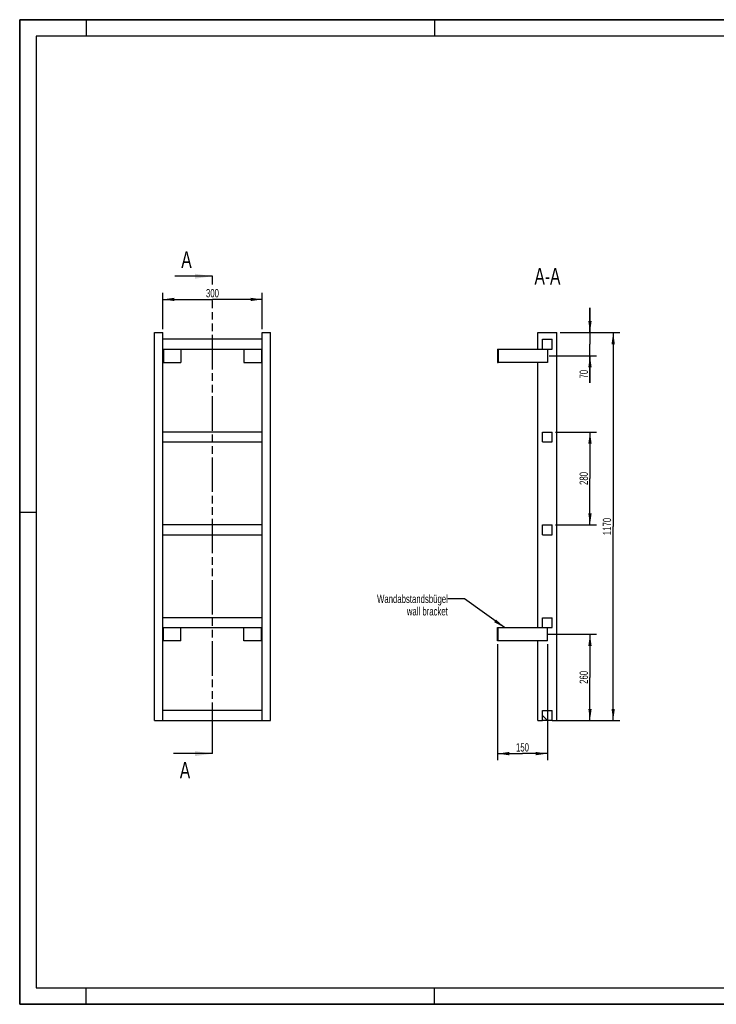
# Model space of a CAD drawing. Header units: millimetres. Extents: x 0 to 4200, y 0 to 2970.
# Tile 1 of 2: x 0 to 2100, y 0 to 2970. Entities that reach past the tile are written whole.
import ezdxf

# ---------------------------------------------------------------- set-up
doc = ezdxf.new("R2010")
doc.units = ezdxf.units.MM
doc.header["$LTSCALE"] = 231
doc.linetypes.add('PHANTOM', pattern=[0.8, 0.45, -0.05, 0.1, -0.05, 0.1, -0.05])
doc.layers.get('0').update_dxf_attribs({"linetype": 'CONTINUOUS'})
for name, color, linetype in [('050_DIMENSIONING', 7, 'CONTINUOUS'), ('053_NOTES', 7, 'CONTINUOUS'), ('HATCHING_BL0', 7, 'CONTINUOUS')]:
    doc.layers.add(name, color=color, linetype=linetype)
doc.styles.get("Standard").update_dxf_attribs({"font": 'txt', "width": 0.7})
doc.dimstyles.new('DIMSTYLE_1', dxfattribs={"dimtxt": 25, "dimasz": 35, "dimexe": 2, "dimexo": 1, "dimtad": 1, "dimdec": 1, "dimtxsty": 'Standard', "dimblk": '_FILLED', "dimblk1": '_FILLED', "dimblk2": '_FILLED', "dimcen": 0.09, "dimazin": 2, "dimtp": 0.5, "dimtm": 0.5, "dimtfac": 1, "dimtdec": 1, "dimtofl": 0, "dimtmove": 0, "dimatfit": 3, "dimldrblk": '_FILLED', "dimfxl": 1, "dimtolj": 1, "dimarcsym": 0})
doc.dimstyles.new('DIMSTYLE_2', dxfattribs={"dimtxt": 25, "dimasz": 35, "dimexe": 2, "dimexo": 1, "dimtad": 1, "dimdec": 1, "dimtxsty": 'Standard', "dimblk": '_FILLED', "dimblk1": '_FILLED', "dimblk2": '_FILLED', "dimcen": 0.09, "dimazin": 2, "dimtp": 0.3, "dimtm": 0.3, "dimtfac": 1, "dimtdec": 1, "dimtofl": 0, "dimtmove": 0, "dimatfit": 3, "dimldrblk": '_FILLED', "dimfxl": 1, "dimtolj": 1, "dimarcsym": 0})
doc.dimstyles.new('DIMSTYLE_3', dxfattribs={"dimtxt": 25, "dimasz": 35, "dimexe": 2, "dimexo": 1, "dimtad": 1, "dimtxsty": 'Standard', "dimblk": '_FILLED', "dimblk1": '_FILLED', "dimblk2": '_FILLED', "dimcen": 0.09, "dimazin": 2, "dimtp": 0.5, "dimtm": 0.5, "dimtfac": 1, "dimtofl": 0, "dimtmove": 0, "dimatfit": 3, "dimldrblk": '_FILLED', "dimfxl": 1, "dimtolj": 1, "dimarcsym": 0})
doc.dimstyles.new('DIMSTYLE_4', dxfattribs={"dimtxt": 25, "dimasz": 35, "dimexe": 2, "dimexo": 1, "dimtad": 1, "dimtxsty": 'Standard', "dimblk": '_FILLED', "dimblk1": '_FILLED', "dimblk2": '_FILLED', "dimcen": 0.09, "dimazin": 2, "dimtp": 1.2, "dimtm": 1.2, "dimtfac": 1, "dimtofl": 0, "dimtmove": 0, "dimatfit": 3, "dimldrblk": '_FILLED', "dimfxl": 1, "dimtolj": 1, "dimarcsym": 0})
doc.dimstyles.get("Standard").update_dxf_attribs({"dimtxt": 25, "dimasz": 35, "dimexe": 2, "dimexo": 1, "dimtad": 1, "dimtxsty": 'Standard', "dimblk": '_FILLED', "dimblk1": '_FILLED', "dimblk2": '_FILLED', "dimcen": 0.09, "dimazin": 2, "dimtol": 1, "dimtp": 0.01, "dimtm": 0.01, "dimtfac": 1, "dimtofl": 0, "dimtmove": 0, "dimatfit": 3, "dimldrblk": '_FILLED', "dimfxl": 1, "dimtolj": 1, "dimarcsym": 0})

# ---------------------------------------------------------------- blocks, each defined once
blk = doc.blocks.new('_FILLED')
at = {"color": 0, "linetype": 'ByBlock'}
blk.add_solid([(0, 0), (-1, 0.143), (-1, -0.143)], dxfattribs=at)
blk = doc.blocks.new('*D2')
at = {"layer": '050_DIMENSIONING', "color": 2, "linetype": 'Continuous', "transparency": 16777216}
for p, q in [((431.1, 2036.2), (431.1, 2146.2)), ((731.1, 2036.2), (731.1, 2146.2)), ((431.1, 2126.2), (581.1, 2126.2)), ((731.1, 2126.2), (581.1, 2126.2))]:
    blk.add_line(p, q, dxfattribs=at)
at = {"layer": '050_DIMENSIONING', "color": 2, "linetype": 'Continuous', "transparency": 16777216, "xscale": 35, "yscale": 35, "zscale": 35, "rotation": 180}
blk.add_blockref('_FILLED', (431.1, 2126.2), dxfattribs=at)
at = {"layer": '050_DIMENSIONING', "color": 2, "linetype": 'Continuous', "transparency": 16777216, "xscale": 35, "yscale": 35, "zscale": 35}
blk.add_blockref('_FILLED', (731.1, 2126.2), dxfattribs=at)
at = {"layer": '050_DIMENSIONING', "color": 2, "linetype": 'Continuous', "transparency": 16777216, "insert": (581.1, 2157.5), "char_height": 25, "width": 85.714, "attachment_point": 2, "line_spacing_factor": 0.9}
blk.add_mtext('300', dxfattribs=at)
blk = doc.blocks.new('*D3')
at = {"layer": '050_DIMENSIONING', "color": 2, "linetype": 'Continuous', "transparency": 16777216}
for p, q in [((1590.4, 1116.2), (1739.2, 1116.2)), ((1719.2, 1116.2), (1719.2, 986.2)), ((1719.2, 856.2), (1719.2, 986.2)), ((1629.2, 856.2), (1739.2, 856.2))]:
    blk.add_line(p, q, dxfattribs=at)
at = {"layer": '050_DIMENSIONING', "color": 2, "linetype": 'Continuous', "transparency": 16777216, "xscale": 35, "yscale": 35, "zscale": 35}
for p, rotation in [((1719.2, 1116.2), 90), ((1719.2, 856.2), 270)]:
    blk.add_blockref('_FILLED', p, dxfattribs=dict(at, rotation=rotation))
at = {"layer": '050_DIMENSIONING', "color": 2, "linetype": 'Continuous', "transparency": 16777216, "insert": (1687.9, 986.2), "char_height": 25, "width": 88.393, "attachment_point": 2, "rotation": 90, "line_spacing_factor": 0.9}
blk.add_mtext('260', dxfattribs=at)
blk = doc.blocks.new('*D4')
at = {"layer": '050_DIMENSIONING', "color": 2, "linetype": 'Continuous', "transparency": 16777216}
for p, q in [((1719.2, 2026.2), (1719.2, 2101.2)), ((1719.2, 2101.2), (1719.2, 1991.2)), ((1629.2, 2026.2), (1739.2, 2026.2)), ((1719.2, 1874.4), (1719.2, 1991.2)), ((1595.8, 1956.2), (1739.2, 1956.2)), ((1719.2, 1956.2), (1719.2, 1874.4))]:
    blk.add_line(p, q, dxfattribs=at)
at = {"layer": '050_DIMENSIONING', "color": 2, "linetype": 'Continuous', "transparency": 16777216, "xscale": 35, "yscale": 35, "zscale": 35}
for p, rotation in [((1719.2, 2026.2), 270), ((1719.2, 1956.2), 90)]:
    blk.add_blockref('_FILLED', p, dxfattribs=dict(at, rotation=rotation))
at = {"layer": '050_DIMENSIONING', "color": 2, "linetype": 'Continuous', "transparency": 16777216, "insert": (1687.9, 1913.7), "char_height": 25, "width": 58.929, "attachment_point": 3, "rotation": 90, "line_spacing_factor": 0.9}
blk.add_mtext('70', dxfattribs=at)
blk = doc.blocks.new('*D5')
at = {"layer": '050_DIMENSIONING', "color": 2, "linetype": 'Continuous', "transparency": 16777216}
for p, q in [((1440.7, 1086.2), (1440.7, 736.2)), ((1590.7, 1086.2), (1590.7, 736.2)), ((1440.7, 756.2), (1515.7, 756.2)), ((1590.7, 756.2), (1515.7, 756.2))]:
    blk.add_line(p, q, dxfattribs=at)
at = {"layer": '050_DIMENSIONING', "color": 2, "linetype": 'Continuous', "transparency": 16777216, "xscale": 35, "yscale": 35, "zscale": 35, "rotation": 180}
blk.add_blockref('_FILLED', (1440.7, 756.2), dxfattribs=at)
at = {"layer": '050_DIMENSIONING', "color": 2, "linetype": 'Continuous', "transparency": 16777216, "xscale": 35, "yscale": 35, "zscale": 35}
blk.add_blockref('_FILLED', (1590.7, 756.2), dxfattribs=at)
at = {"layer": '050_DIMENSIONING', "color": 2, "linetype": 'Continuous', "transparency": 16777216, "insert": (1515.7, 787.5), "char_height": 25, "width": 77.679, "attachment_point": 2, "line_spacing_factor": 0.9}
blk.add_mtext('150', dxfattribs=at)
blk = doc.blocks.new('*D6')
at = {"layer": '050_DIMENSIONING', "color": 2, "linetype": 'Continuous', "transparency": 16777216}
for p, q in [((1629.2, 2026.2), (1809.2, 2026.2)), ((1789.2, 2026.2), (1789.2, 1441.2)), ((1789.2, 856.2), (1789.2, 1441.2)), ((1615.7, 856.2), (1809.2, 856.2))]:
    blk.add_line(p, q, dxfattribs=at)
at = {"layer": '050_DIMENSIONING', "color": 2, "linetype": 'Continuous', "transparency": 16777216, "xscale": 35, "yscale": 35, "zscale": 35}
for p, rotation in [((1789.2, 2026.2), 90), ((1789.2, 856.2), 270)]:
    blk.add_blockref('_FILLED', p, dxfattribs=dict(at, rotation=rotation))
at = {"layer": '050_DIMENSIONING', "color": 2, "linetype": 'Continuous', "transparency": 16777216, "insert": (1757.9, 1441.2), "char_height": 25, "width": 101.786, "attachment_point": 2, "rotation": 90, "line_spacing_factor": 0.9}
blk.add_mtext('1170', dxfattribs=at)
blk = doc.blocks.new('*D7')
at = {"layer": '050_DIMENSIONING', "color": 2, "linetype": 'Continuous', "transparency": 16777216}
for p, q in [((1615.7, 1726.2), (1739.2, 1726.2)), ((1719.2, 1726.2), (1719.2, 1586.2)), ((1719.2, 1446.2), (1719.2, 1586.2)), ((1615.7, 1446.2), (1739.2, 1446.2))]:
    blk.add_line(p, q, dxfattribs=at)
at = {"layer": '050_DIMENSIONING', "color": 2, "linetype": 'Continuous', "transparency": 16777216, "xscale": 35, "yscale": 35, "zscale": 35}
for p, rotation in [((1719.2, 1726.2), 90), ((1719.2, 1446.2), 270)]:
    blk.add_blockref('_FILLED', p, dxfattribs=dict(at, rotation=rotation))
at = {"layer": '050_DIMENSIONING', "color": 2, "linetype": 'Continuous', "transparency": 16777216, "insert": (1687.9, 1586.2), "char_height": 25, "width": 88.393, "attachment_point": 2, "rotation": 90, "line_spacing_factor": 0.9}
blk.add_mtext('280', dxfattribs=at)
blk = doc.blocks.new('XSEC_FILLED')
at = {"color": 0, "linetype": 'ByBlock'}
blk.add_solid([(0, 0), (-1, 0.143), (-1, -0.143)], dxfattribs=at)
blk = doc.blocks.new('HATCHING_BL0', base_point=(522.2, 1476.2))
at = {"layer": 'HATCHING_BL0', "color": 7, "linetype": 'PHANTOM'}
for p, q in [((581.1, 2171.3), (581.1, 2196.2)), ((581.1, 806.2), (581.1, 2122.8)), ((581.1, 756.2), (581.1, 806.2))]:
    blk.add_line(p, q, dxfattribs=at)
at = {"layer": 'HATCHING_BL0', "color": 7, "linetype": 'Continuous', "char_height": 50, "width": 64.286, "attachment_point": 1, "line_spacing_factor": 0.9}
for insert in [(487.2, 2271.2), (482.8, 731.2)]:
    blk.add_mtext('A', dxfattribs=dict(at, insert=insert))
at = {"layer": 'HATCHING_BL0', "color": 7, "linetype": 'Continuous'}
for points in [[(581.1, 2196.2), (467.6, 2196.2)], [(581.1, 756.2), (463.2, 756.2)]]:
    blk.add_leader(points, dimstyle='Standard', override={"dimasz": 52.5, "dimtad": 0, "dimldrblk": 'XSEC_FILLED'}, dxfattribs=at)

msp = doc.modelspace()

# ---------------------------------------------------------------- hatches: boundary and pattern name
at = {"linetype": 'Continuous'}
h = msp.add_hatch(dxfattribs=at)
h.set_pattern_fill('ANSI31', color=2, angle=90, style=0, pattern_type=2)
h.set_pattern_definition([(135, (1590.67, 856.2), (-239.54, -239.54), [])])
edge = h.paths.add_edge_path()
edge.add_line((1605.672, 856.209), (1575.672, 856.209))
edge.add_line((1575.672, 856.209), (1575.672, 886.209))
edge.add_line((1575.672, 886.209), (1605.672, 886.209))
edge.add_line((1605.672, 856.209), (1605.672, 886.209))
edge = h.paths.add_edge_path()
edge.add_line((1575.672, 1136.209), (1575.672, 1166.209))
edge.add_line((1575.672, 1166.209), (1605.672, 1166.209))
edge.add_line((1605.672, 1136.209), (1605.672, 1166.209))
edge.add_line((1575.672, 1136.209), (1605.672, 1136.209))
edge = h.paths.add_edge_path()
edge.add_line((1575.672, 1416.209), (1575.672, 1446.209))
edge.add_line((1575.672, 1446.209), (1605.672, 1446.209))
edge.add_line((1605.672, 1416.209), (1605.672, 1446.209))
edge.add_line((1575.672, 1416.209), (1605.672, 1416.209))
edge = h.paths.add_edge_path()
edge.add_line((1575.672, 1696.209), (1575.672, 1726.209))
edge.add_line((1575.672, 1726.209), (1605.672, 1726.209))
edge.add_line((1605.672, 1696.209), (1605.672, 1726.209))
edge.add_line((1575.672, 1696.209), (1605.672, 1696.209))
edge = h.paths.add_edge_path()
edge.add_line((1575.672, 1976.209), (1575.672, 2006.209))
edge.add_line((1575.672, 2006.209), (1605.672, 2006.209))
edge.add_line((1605.672, 1976.209), (1605.672, 2006.209))
edge.add_line((1575.672, 1976.209), (1605.672, 1976.209))

# ---------------------------------------------------------------- linework, layer by layer
at = {"color": 7, "linetype": 'Continuous'}
for p, q in [((0, 2970), (4200, 2970)), ((0, 0), (0, 2970)), ((406.128, 2026.209), (431.128, 2026.209)), ((406.128, 856.209), (406.128, 2026.209)), ((431.128, 856.209), (431.128, 2026.209)), ((731.128, 2026.209), (756.128, 2026.209)), ((731.128, 856.209), (731.128, 2026.209)), ((756.128, 856.209), (756.128, 2026.209)), ((1562.172, 2026.209), (1619.172, 2026.209)), ((1562.172, 1976.209), (1562.172, 2026.209)), ((1619.172, 856.209), (1619.172, 2026.209)), ((731.128, 2006.209), (431.128, 2006.209)), ((1575.672, 2006.209), (1605.672, 2006.209)), ((1575.672, 1976.209), (1575.672, 2006.209)), ((1605.672, 1976.209), (1605.672, 2006.209)), ((431.128, 1976.209), (731.128, 1976.209)), ((433.128, 1976.209), (433.128, 1936.209)), ((486.128, 1976.209), (486.128, 1936.209)), ((676.128, 1976.209), (676.128, 1936.209)), ((729.128, 1976.209), (729.128, 1936.209)), ((1440.672, 1976.209), (1442.672, 1976.209)), ((1440.672, 1976.209), (1440.672, 1936.209)), ((1442.672, 1976.209), (1575.672, 1976.209)), ((1442.672, 1976.209), (1442.672, 1936.209)), ((1575.672, 1976.209), (1605.672, 1976.209)), ((1590.672, 1976.209), (1590.672, 1936.209)), ((431.128, 1936.209), (433.128, 1936.209)), ((433.128, 1936.209), (486.128, 1936.209)), ((676.128, 1936.209), (729.128, 1936.209)), ((729.128, 1936.209), (731.128, 1936.209)), ((1440.672, 1936.209), (1442.672, 1936.209)), ((1590.672, 1936.209), (1442.672, 1936.209)), ((1562.172, 1136.209), (1562.172, 1936.209)), ((731.128, 1726.209), (431.128, 1726.209)), ((1575.672, 1726.209), (1605.672, 1726.209)), ((1575.672, 1696.209), (1575.672, 1726.209)), ((1605.672, 1696.209), (1605.672, 1726.209)), ((431.128, 1696.209), (731.128, 1696.209)), ((1575.672, 1696.209), (1605.672, 1696.209)), ((731.128, 1446.209), (431.128, 1446.209)), ((1575.672, 1446.209), (1605.672, 1446.209)), ((1575.672, 1416.209), (1575.672, 1446.209)), ((1605.672, 1416.209), (1605.672, 1446.209)), ((431.128, 1416.209), (731.128, 1416.209)), ((1575.672, 1416.209), (1605.672, 1416.209)), ((731.128, 1166.209), (431.128, 1166.209)), ((1575.672, 1166.209), (1605.672, 1166.209)), ((1575.672, 1136.209), (1575.672, 1166.209)), ((1605.672, 1136.209), (1605.672, 1166.209)), ((431.128, 1136.209), (731.128, 1136.209)), ((433.128, 1096.209), (433.128, 1136.209)), ((486.128, 1096.209), (486.128, 1136.209)), ((676.128, 1096.209), (676.128, 1136.209)), ((729.128, 1096.209), (729.128, 1136.209)), ((1440.672, 1136.209), (1442.672, 1136.209)), ((1440.672, 1096.209), (1440.672, 1136.209)), ((1442.672, 1136.209), (1575.672, 1136.209)), ((1442.672, 1096.209), (1442.672, 1136.209)), ((1575.672, 1136.209), (1605.672, 1136.209)), ((1590.672, 1096.209), (1590.672, 1136.209)), ((433.128, 1096.209), (431.128, 1096.209)), ((486.128, 1096.209), (433.128, 1096.209)), ((729.128, 1096.209), (676.128, 1096.209)), ((731.128, 1096.209), (729.128, 1096.209)), ((1442.672, 1096.209), (1440.672, 1096.209)), ((1590.672, 1096.209), (1442.672, 1096.209)), ((1562.172, 856.209), (1562.172, 1096.209)), ((731.128, 886.209), (431.128, 886.209)), ((1575.672, 886.209), (1605.672, 886.209)), ((1575.672, 856.209), (1575.672, 886.209)), ((1605.672, 856.209), (1605.672, 886.209)), ((406.128, 856.209), (431.128, 856.209)), ((431.128, 856.209), (731.128, 856.209)), ((731.128, 856.209), (756.128, 856.209)), ((1562.172, 856.209), (1575.672, 856.209)), ((1605.672, 856.209), (1575.672, 856.209)), ((1605.672, 856.209), (1619.172, 856.209)), ((0, 0), (4200, 0))]:
    msp.add_line(p, q, dxfattribs=at)
at = {"color": 3, "linetype": 'Continuous'}
for p, q in [((0, 2970), (0, 0)), ((4200, 2970), (0, 2970)), ((200, 2970), (200, 2920)), ((1250, 2970), (1250, 2920)), ((0, 1485), (50, 1485)), ((200, 0), (200, 50)), ((1250, 0), (1250, 50)), ((4200, 0), (0, 0))]:
    msp.add_line(p, q, dxfattribs=at)
at = {"color": 5, "linetype": 'Continuous'}
for p, q in [((50, 2920), (50, 50)), ((4150, 2920), (50, 2920)), ((50, 50), (4150, 50))]:
    msp.add_line(p, q, dxfattribs=at)

# ---------------------------------------------------------------- block references
at = {"layer": 'HATCHING_BL0'}
msp.add_blockref('HATCHING_BL0', (522.165, 1476.209), dxfattribs=at)

# ---------------------------------------------------------------- texts
at = {"layer": '053_NOTES', "color": 2, "linetype": 'Continuous', "attachment_point": 3, "line_spacing_factor": 0.9}
for s, insert, char_height, width in [('A-A', (1629.988, 2221.209), 50, 182.14286), ('Wandabstandsbügel\\Pwall bracket', (1290.672, 1235.436), 25, 472.67857)]:
    msp.add_mtext(s, dxfattribs=dict(at, insert=insert, char_height=char_height, width=width))

# ---------------------------------------------------------------- dimensions: what is measured, and where the dimension line sits
at = {"layer": '050_DIMENSIONING', "color": 2, "linetype": 'Continuous'}
for base, p1, p2, dimstyle, picture, middle in [((731.128, 2126.209), (431.128, 2035.209), (731.128, 2035.209), 'DIMSTYLE_1', '*D2', (577.556, 2126.209)), ((1590.672, 756.209), (1440.672, 1087.209), (1590.672, 1087.209), 'DIMSTYLE_3', '*D5', (1512.101, 756.209))]:
    dim = msp.add_linear_dim(base=base, p1=p1, p2=p2, dimstyle=dimstyle, dxfattribs=at)
    dim.commit()
    dim.dimension.update_dxf_attribs({"geometry": picture, "text_midpoint": middle, "dimtype": 160})
for base, p1, p2, angle, dimstyle, picture, middle in [((1719.172, 1956.209), (1628.172, 2026.209), (1594.816, 1956.209), 270, 'DIMSTYLE_2', '*D4', (1719.172, 1890.513)), ((1789.172, 2026.209), (1614.672, 856.209), (1628.172, 2026.209), 90, 'DIMSTYLE_4', '*D6', (1789.172, 1437.637)), ((1719.172, 1446.209), (1614.672, 1726.209), (1614.672, 1446.209), 270, 'DIMSTYLE_3', '*D7', (1719.172, 1582.637)), ((1719.172, 1116.209), (1628.172, 856.209), (1589.41, 1116.209), 90, 'DIMSTYLE_1', '*D3', (1719.172, 982.637))]:
    dim = msp.add_linear_dim(base=base, p1=p1, p2=p2, angle=angle, dimstyle=dimstyle, dxfattribs=at)
    dim.commit()
    dim.dimension.update_dxf_attribs({"geometry": picture, "text_midpoint": middle, "dimtype": 160})

# ---------------------------------------------------------------- leaders
at = {"layer": '053_NOTES', "color": 2, "linetype": 'Continuous', "annotation_type": 0, "has_hookline": 1, "hookline_direction": 1, "text_width": 289.088}
msp.add_leader([(1461.723, 1136.209), (1340.672, 1222.936), (1290.672, 1222.936)], dimstyle='Standard', override={"dimtad": 0}, dxfattribs=at)

doc.saveas('drawing.dxf')
